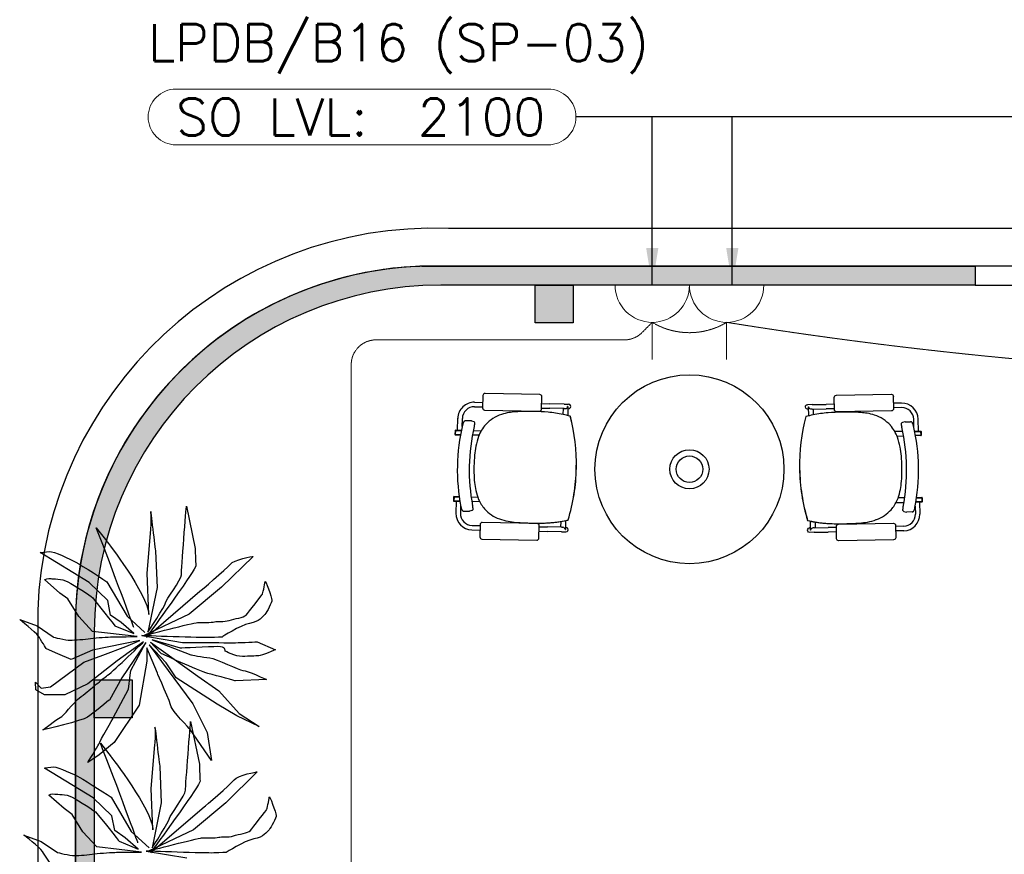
# Model space of a CAD drawing. Header units: millimetres. Extents: x -11575 to 52845, y -36266 to 23021.
# Tile 20 of 184: x 80 to 4050, y 15777 to 19144. Entities that reach past the tile are written whole.
import ezdxf
from ezdxf.enums import TextEntityAlignment as Align

# ---------------------------------------------------------------- set-up
doc = ezdxf.new("R2010")
doc.units = ezdxf.units.MM
doc.header["$MEASUREMENT"] = 0
doc.linetypes.add('HIDDENX2', pattern=[0.75, 0.5, -0.25])
doc.layers.get('0').update_dxf_attribs({"lineweight": 5})
doc.layers.add('ELEC-SO-LVL-TAG', color=7, linetype='Continuous')
doc.layers.add('GREY SCALE', color=9, linetype='Continuous', true_color=0x808080)
for name, color, linetype, lineweight, true_color in [('GREYSCALE', 9, 'Continuous', 0, 0x808080), ('M-MEP-ELPR-CKT', 7, 'HIDDENX2', 20, 0x960000), ('M-MEP-ELPR-SOCKET', 5, 'Continuous', 20, 0x0000ff)]:
    doc.layers.add(name, color=color, linetype=linetype, lineweight=lineweight, true_color=true_color)
doc.layers.add('M-MEP-ELLG-TEXT', color=7, linetype='Continuous', lineweight=20)
doc.styles.add('Oswald Light', font='txt')
doc.styles.add('ROMANS-100', font='romans.shx')
doc.styles.get("Standard").update_dxf_attribs({"font": 'romans.shx'})
doc.dimstyles.new('MDS-50', dxfattribs={"dimtxt": 100, "dimasz": 100, "dimexe": 50, "dimexo": 50, "dimgap": 25, "dimtad": 1, "dimdec": 0, "dimtxsty": 'Oswald Light', "dimcen": 0, "dimdle": 1.5875, "dimazin": 0, "dimtfac": 1, "dimtdec": 0, "dimtix": 1, "dimtmove": 0, "dimatfit": 0, "dimfxl": 1, "dimfrac": 2, "dimtolj": 1, "dimarcsym": 0})

# ---------------------------------------------------------------- blocks, each defined once
blk = doc.blocks.new('FLOOR PLAN')
at = {"layer": 'GREYSCALE', "lineweight": -2, "ltscale": 0.25}
h = blk.add_hatch(color=0, dxfattribs=at)
h.dxf.hatch_style = 1
h.paths.add_polyline_path([(3932.4, 18073.2), (3932.4, 18149.4), (1701.8, 18149.4, 0.394212), (304.8, 16752.4), (304.8, 14166.1), (381, 14166.1), (381, 16676.2, -0.414214), (1778, 18073.2)])
h = blk.add_hatch(color=0, dxfattribs=at)
h.dxf.hatch_style = 1
h.paths.add_polyline_path([(2159, 18073.2), (2159, 17920.8), (2311.4, 17920.8), (2311.4, 18073.2)])
h = blk.add_hatch(color=0, dxfattribs=at)
h.dxf.hatch_style = 1
h.paths.add_polyline_path([(381, 16480.8), (381, 16328.4), (533.4, 16328.4), (533.4, 16480.8)])
at = {"layer": 'GREYSCALE', "color": 0, "lineweight": -2, "ltscale": 0.2}
for p, q in [((21163.6, 18301.8), (1808.8, 18301.8)), ((153, 16760.7), (152.7, 10251.7))]:
    blk.add_line(p, q, dxfattribs=at)
at = {"layer": 'GREYSCALE', "color": 0, "lineweight": -2, "ltscale": 0.25}
for p, q in [((1701.8, 18149.4), (3932.4, 18149.4)), ((1806, 18149.4), (3932.4, 18149.4)), ((21163.6, 18149.4), (1806, 18149.4)), ((3932.4, 18149.4), (3932.4, 18073.2)), ((3932.4, 18073.2), (1778, 18073.2)), ((2159, 18073.2), (2311.4, 18073.2)), ((2159, 17920.8), (2159, 18073.2)), ((2311.4, 18073.2), (2311.4, 17920.8)), ((3932.4, 18073.2), (6935.6, 18073.2)), ((2311.4, 17920.8), (2159, 17920.8)), ((305.4, 16757.9), (305.1, 10115.7)), ((304.8, 14166.1), (304.8, 16752.4)), ((381, 16676.2), (381, 14166.1)), ((304.8, 14166.1), (304.8, 16665.9)), ((381, 16480.8), (533.4, 16480.8)), ((381, 16328.4), (381, 16480.8)), ((533.4, 16480.8), (533.4, 16328.4)), ((533.4, 16328.4), (381, 16328.4))]:
    blk.add_line(p, q, dxfattribs=at)
at = {"layer": 'GREYSCALE', "color": 0, "lineweight": -2}
for p, q in [((2177.5, 17631.5), (1956.5, 17636.1)), ((3373.3, 17629.2), (3594.4, 17632.9)), ((1914.6, 17600.8), (1947.2, 17600.1)), ((1947.7, 17627.8), (1946.7, 17578.2)), ((2184.8, 17573.2), (2185.9, 17622.8)), ((2185.3, 17595.2), (2218.4, 17594.5)), ((2275.5, 17593.3), (2218.4, 17594.5)), ((2275.5, 17593.3), (2293.5, 17592.9)), ((3275.1, 17591.3), (3257.1, 17591)), ((3275.1, 17591.3), (3332.2, 17592.3)), ((3365.4, 17592.9), (3332.2, 17592.3)), ((3365.7, 17570.9), (3364.9, 17620.5)), ((3603, 17624.5), (3603.9, 17574.9)), ((3636.1, 17597.4), (3603.5, 17596.9)), ((1914.2, 17582.7), (1946.8, 17582)), ((1955.1, 17569.4), (2176.1, 17564.8)), ((2184.9, 17577), (2218, 17576.4)), ((2275.2, 17575.2), (2218, 17576.4)), ((2271.1, 17575.3), (2270.6, 17552)), ((2275.2, 17575.2), (2280.1, 17575.1)), ((2289.4, 17583.9), (2289.4, 17583.9)), ((2290.8, 17583.9), (2289.4, 17583.9)), ((2290.8, 17583.8), (2290.1, 17547.5)), ((2290.6, 17574.8), (2293.1, 17574.8)), ((2290.8, 17583.8), (2290.8, 17583.8)), ((3259.9, 17572.9), (3257.4, 17572.9)), ((3259.8, 17582), (3261.2, 17582)), ((3259.8, 17581.9), (3260.4, 17545.6)), ((3259.8, 17581.9), (3259.8, 17581.9)), ((3261.2, 17582), (3261.2, 17582)), ((3275.4, 17573.2), (3270.5, 17573.1)), ((3275.4, 17573.2), (3332.5, 17574.2)), ((3279.5, 17573.3), (3279.9, 17550)), ((3365.7, 17574.7), (3332.5, 17574.2)), ((3595.5, 17566.2), (3374.4, 17562.5)), ((3636.4, 17579.3), (3603.8, 17578.7)), ((1846, 17487.7), (1847, 17536)), ((1864.4, 17502.5), (1865.1, 17535.6)), ((1899.8, 17525.6), (1877.8, 17526)), ((1899.8, 17525.6), (1899.8, 17525.6)), ((1901.5, 17525.3), (1911.1, 17522.6)), ((2300.3, 17544.7), (2300.3, 17544.7)), ((2300.7, 17544.7), (2300.7, 17544.7)), ((3249.8, 17542.8), (3249.8, 17542.8)), ((3250.2, 17542.8), (3250.2, 17542.8)), ((3648.9, 17521.9), (3639.3, 17519.2)), ((3650.6, 17522.1), (3672.6, 17522.5)), ((3650.6, 17522.1), (3650.6, 17522.1)), ((3685.9, 17499), (3685.3, 17532)), ((3704.3, 17484.1), (3703.5, 17532.3)), ((1835.6, 17486.7), (1835.3, 17471)), ((1836.8, 17486.7), (1836.5, 17471)), ((1836.5, 17471), (1836.8, 17471)), ((1836.5, 17469.8), (1857.6, 17469.3)), ((1861.1, 17487.4), (1836.8, 17487.9)), ((1837.1, 17486.7), (1836.8, 17471)), ((1860.9, 17486.2), (1836.8, 17486.7)), ((1836.8, 17471), (1857.8, 17470.5)), ((1837.1, 17486.7), (1860.9, 17486.2)), ((1909.5, 17486.4), (1941.2, 17485.8)), ((1913.3, 17503.2), (1913.3, 17503.2)), ((3640.7, 17483), (3609, 17482.5)), ((3637, 17499.9), (3637, 17499.9)), ((3689.1, 17483.8), (3713.4, 17484.2)), ((3689.3, 17482.6), (3713.4, 17483.1)), ((3713.1, 17483), (3689.3, 17482.6)), ((3713.1, 17483), (3713.4, 17467.3)), ((3713.4, 17483), (3713.7, 17467.3)), ((3714.6, 17483), (3714.9, 17467.3)), ((1932.5, 17467.8), (1905.9, 17468.3)), ((3617.6, 17464.5), (3644.3, 17464.9)), ((3713.4, 17467.3), (3692.3, 17466.9)), ((3713.7, 17466.1), (3692.5, 17465.7)), ((3713.7, 17467.3), (3713.4, 17467.3)), ((2324.7, 17334.7), (2324.6, 17334.7)), ((2324.6, 17334.7), (2324.7, 17334.7)), ((2324.6, 17334.7), (2324.6, 17334.7)), ((2324.7, 17334.7), (2325.2, 17334.7)), ((2324.7, 17334.7), (2325.2, 17334.7)), ((2324.7, 17334.7), (2324.7, 17334.7)), ((2325.2, 17334.7), (2325.2, 17334.7)), ((3224.9, 17333), (3224.5, 17333)), ((3224.5, 17333), (3224.5, 17333)), ((3224.9, 17333), (3224.5, 17333)), ((3224.9, 17333), (3225, 17333)), ((3225, 17333), (3224.9, 17333)), ((3224.9, 17333), (3224.9, 17333)), ((3225, 17333), (3225, 17333)), ((1830, 17218.9), (1829.7, 17203.2)), ((1831.2, 17218.9), (1830.9, 17203.2)), ((1830.9, 17203.2), (1831.2, 17203.2)), ((1830.9, 17202), (1855.1, 17201.5)), ((1831.5, 17218.9), (1831.2, 17203.2)), ((1852.5, 17218.5), (1831.2, 17218.9)), ((1831.2, 17203.2), (1854.9, 17202.7)), ((1852.3, 17219.7), (1831.3, 17220.1)), ((1831.5, 17218.9), (1852.5, 17218.5)), ((1840, 17201.8), (1839, 17153.5)), ((1900.6, 17218.7), (1927.2, 17218.1)), ((1935.2, 17199.8), (1903.5, 17200.5)), ((3613.9, 17196.5), (3645.6, 17197)), ((3648.6, 17215.2), (3621.9, 17214.8)), ((3718.2, 17198.3), (3694, 17197.9)), ((3717.9, 17199.4), (3694.2, 17199)), ((3717.6, 17215.2), (3696.7, 17214.9)), ((3696.7, 17214.9), (3717.9, 17215.2)), ((3696.8, 17216.1), (3717.9, 17216.4)), ((3709.1, 17198.1), (3709.9, 17149.9)), ((3717.6, 17215.2), (3717.9, 17199.4)), ((3718.2, 17199.5), (3717.9, 17199.4)), ((3718, 17215.2), (3718.2, 17199.5)), ((3719.1, 17215.2), (3719.4, 17199.5)), ((1857.8, 17185.8), (1857.1, 17153.2)), ((1859, 17179.5), (1859, 17179.5)), ((1870.2, 17161.8), (1892.2, 17161.3)), ((1903.6, 17163.8), (1893.9, 17161.5)), ((1893.9, 17161.5), (1893.9, 17161.5)), ((3645.3, 17160.4), (3655.1, 17158)), ((3655.1, 17158), (3655.1, 17158)), ((3678.7, 17158.2), (3656.7, 17157.9)), ((3690, 17175.9), (3690, 17175.9)), ((3691.2, 17182.2), (3691.8, 17149.6)), ((2166.7, 17111.3), (1945.6, 17115.9)), ((2261.6, 17119.9), (2261.1, 17096.7)), ((2281.2, 17123.5), (2280.5, 17087.3)), ((3267.6, 17121.6), (3268.2, 17085.4)), ((3287.2, 17117.9), (3287.6, 17094.6)), ((3382.1, 17108.9), (3603.1, 17112.6)), ((1903.8, 17085.9), (1936.4, 17085.3)), ((1904.2, 17104.1), (1936.8, 17103.4)), ((1936.9, 17107.5), (1935.9, 17057.9)), ((2174, 17053), (2175, 17102.6)), ((2174.6, 17080.3), (2207.7, 17079.6)), ((2175, 17098.4), (2208.1, 17097.8)), ((2264.8, 17078.4), (2207.7, 17079.6)), ((2265.2, 17096.6), (2208.1, 17097.8)), ((2264.8, 17078.4), (2282.8, 17078)), ((2265.2, 17096.6), (2270.1, 17096.5)), ((2277.2, 17092.8), (2277.2, 17092.8)), ((2279.1, 17087.2), (2280.5, 17087.2)), ((2280.5, 17087.2), (2280.5, 17087.2)), ((2280.7, 17096.2), (2283.2, 17096.2)), ((3268, 17094.3), (3265.5, 17094.3)), ((3283.8, 17076.4), (3265.8, 17076.1)), ((3269.6, 17085.3), (3268.2, 17085.2)), ((3268.2, 17085.2), (3268.2, 17085.2)), ((3271.4, 17090.8), (3271.4, 17090.8)), ((3283.5, 17094.6), (3278.6, 17094.5)), ((3283.5, 17094.6), (3340.6, 17095.5)), ((3283.8, 17076.4), (3340.9, 17077.4)), ((3373.7, 17096.1), (3340.6, 17095.5)), ((3374, 17077.9), (3340.9, 17077.4)), ((3374.5, 17050.6), (3373.7, 17100.2)), ((3611.8, 17104.2), (3612.7, 17054.6)), ((3644.5, 17100.7), (3611.9, 17100.1)), ((3644.8, 17082.5), (3612.2, 17082)), ((1944.2, 17049.2), (2165.3, 17044.6)), ((3604.3, 17045.9), (3383.2, 17042.2))]:
    blk.add_line(p, q, dxfattribs=at)
for radius in [381, 78.9, 53.5]:
    blk.add_circle((2780.9, 17330.6), radius, dxfattribs=at)
at = {"layer": 'GREYSCALE', "color": 0, "lineweight": -2, "ltscale": 0.2}
blk.add_arc((1751.6, 16703.2), 1599.7, 87.9509, 177.9393, dxfattribs=at)
at = {"layer": 'GREYSCALE', "color": 0, "lineweight": -2, "ltscale": 0.25}
for centre, radius, start, end in [((1751.6, 16703.2), 1447.3, 87.8468, 181.475), ((1751.6, 16702.7), 1447.6, 91.9701, 178.0299), ((1751.6, 16703.2), 1447.3, 87.8457, 177.8337), ((1778, 16676.2), 1397, 90, 180)]:
    blk.add_arc(centre, radius, start, end, dxfattribs=at)
at = {"layer": 'GREYSCALE', "color": 0, "lineweight": -2}
for centre, radius, start, end in [((1913.2, 17534.6), 66.2, 88.8073, 178.8073), ((3637.2, 17531.2), 66.2, 0.9673, 90.9673), ((1913.2, 17534.6), 48.1, 88.8073, 178.8073), ((2070.1, 17408.2), 151.1, 108.0651, 137.1028), ((2084.4, 17366), 195.7, 99.1479, 108.2188), ((2098.4, 17282.7), 280.2, 94.1955, 99.2786), ((2110.9, 17126), 437.4, 91.5545, 94.3225), ((2122.9, 16725.7), 837.9, 90.0343, 91.6284), ((2125.7, 15933.5), 1630, 88.9733, 90.1167), ((2140, 16723.2), 840.3, 85.1852, 88.9881), ((2166.9, 17039.1), 523.2, 78.4994, 85.211), ((2183.9, 17131.7), 429, 74.2667, 78.2647), ((2280.1, 17584.3), 9.3, 320.8683, 357.8519), ((2281.3, 17584), 9.56, 358.8283, 359.6111), ((3364.9, 17129.4), 429, 101.5099, 105.5079), ((3269.4, 17582), 9.56, 180.1635, 180.9463), ((3270.5, 17582.3), 9.3, 181.9227, 218.9064), ((3381.6, 17036.7), 523.2, 94.5636, 101.2753), ((3407.2, 16720.7), 840.3, 90.7865, 94.5894), ((3418.4, 15931), 1630, 89.658, 90.8014), ((3424.4, 16723.1), 837.9, 88.1463, 89.7404), ((3437.9, 17123.4), 437.4, 85.4521, 88.2202), ((3451, 17280), 280.2, 80.4961, 85.5792), ((3465.4, 17363.3), 195.7, 71.5558, 80.6268), ((3479.9, 17405.5), 151.1, 42.6719, 71.7095), ((3637.2, 17531.2), 48.1, 0.9673, 90.9673), ((1924.3, 17495.1), 60, 160.6098, 166.7439), ((1909.2, 17500.4), 44, 155.8299, 160.572), ((1896.3, 17506.1), 29.9, 151.949, 155.7212), ((1885.6, 17511.9), 17.8, 142.6038, 152.306), ((1879.6, 17516.5), 10.2, 128.831, 142.4771), ((1877.9, 17518.6), 7.45, 104.9097, 128.7466), ((1877.7, 17519.2), 6.85, 88.9449, 104.4939), ((1899.7, 17518.9), 6.68, 74.4108, 88.7671), ((1909.4, 17516.6), 6.23, 15.892, 74.1917), ((1719.4, 17550.3), 199.5, 347.2928, 348.1572), ((1809.9, 17531.4), 107.1, 348.1155, 349.5161), ((1869, 17520.5), 46.9, 349.5025, 351.5655), ((1908.1, 17516.3), 7.53, 359.7999, 15.9671), ((1890.2, 17517.4), 25.5, 351.4389, 354.7492), ((1903.4, 17516.2), 12.2, 354.6833, 0.2809), ((2073.3, 17410.4), 152, 138.5348, 159.7542), ((1549.5, 17350.9), 775.4, 358.807, 14.4755), ((1550.4, 17350.9), 774.9, 358.8073, 14.4853), ((3999.3, 17346), 774.9, 165.2893, 180.9674), ((4000.2, 17346.1), 775.4, 165.2991, 180.9677), ((3642.2, 17512.9), 7.53, 163.8076, 179.9747), ((3646.9, 17512.8), 12.2, 179.4938, 185.0913), ((3660.1, 17513.9), 25.5, 185.0254, 188.3357), ((3681.3, 17516.9), 46.9, 188.2091, 190.2721), ((3641, 17513.2), 6.23, 105.5829, 163.8827), ((3650.7, 17515.4), 6.68, 91.0076, 105.3639), ((3672.7, 17515.6), 6.85, 75.2807, 90.8297), ((3672.5, 17515.1), 7.45, 51.028, 74.8649), ((3670.7, 17512.9), 10.2, 37.2975, 50.9436), ((3664.7, 17508.4), 17.8, 27.4686, 37.1709), ((3654, 17502.6), 29.9, 24.0535, 27.8256), ((3641.1, 17497), 44, 19.2026, 23.9447), ((3626, 17491.7), 60, 13.0307, 19.1648), ((1836.5, 17471), 1.21, 178.8073, 268.8073), ((1836.8, 17486.7), 1.21, 88.8073, 178.8073), ((2629.7, 17328.2), 784.9, 166.6928, 190.9219), ((2656.8, 17327.6), 764, 166.709, 190.9057), ((1620.9, 17572.4), 300.4, 346.692, 347.3129), ((3476.6, 17407.7), 152, 20.0205, 41.2399), ((3740.5, 17527.6), 107.1, 190.2585, 191.6592), ((3831.1, 17546.1), 199.5, 191.6174, 192.4818), ((3929.6, 17567.9), 300.4, 192.4617, 193.0826), ((2892.8, 17327.1), 764, 348.8689, 13.0657), ((2919.9, 17327.6), 784.9, 348.8528, 13.0818), ((3713.4, 17483), 1.21, 0.9673, 90.9673), ((2154.8, 17378.8), 239.4, 159.4017, 169.2346), ((3395, 17376.4), 239.4, 10.5401, 20.3729), ((3713.7, 17467.3), 1.21, 270.9673, 0.9673), ((2283.2, 17353.8), 370.3, 169.1499, 174.8174), ((3266.5, 17351.9), 370.3, 4.9572, 10.6248), ((2535.7, 17332.1), 623.7, 174.9285, 178.973), ((3014, 17331.2), 623.7, 0.8016, 4.8461), ((2564.3, 17328.1), 652.5, 178.6632, 181.0651), ((2341.1, 17322.1), 429.2, 180.8168, 186.0845), ((1549.4, 17350.9), 775.4, 343.1392, 358.8076), ((1549.5, 17350.9), 775.4, 343.1392, 358.8076), ((1550.4, 17350.9), 774.9, 343.1293, 358.8074), ((3999.3, 17346), 774.9, 180.9673, 196.6453), ((4000.2, 17346), 775.4, 180.967, 196.6354), ((4000.3, 17346), 775.4, 180.967, 196.6354), ((3208.5, 17320.4), 429.2, 353.6902, 358.9578), ((2985.3, 17327.3), 652.5, 358.7096, 1.1115), ((2198.9, 17306.6), 286.1, 186.0115, 192.5733), ((3350.6, 17304.3), 286.1, 347.2013, 353.7631), ((2113.3, 17286.7), 198.3, 192.358, 203.007), ((3436.2, 17284.1), 198.3, 336.7677, 347.4167), ((1830.9, 17203.2), 1.21, 178.8073, 268.8073), ((1831.2, 17218.9), 1.21, 88.8073, 178.8073), ((2061.5, 17264), 141.7, 202.753, 221.1542), ((3487.9, 17261.2), 141.7, 318.6205, 337.0216), ((3717.9, 17215.2), 1.21, 0.9673, 90.9673), ((3718.2, 17199.5), 1.21, 270.9673, 0.9673), ((1905.2, 17152.2), 66.2, 178.8073, 268.8073), ((1905.2, 17152.2), 48.1, 178.8073, 268.8073), ((1917.5, 17190.6), 59.5, 190.8434, 197.0351), ((1901.4, 17185.7), 42.7, 196.9616, 201.8434), ((1888.5, 17180.5), 28.8, 201.8648, 205.8082), ((1881.2, 17176.9), 20.7, 205.6969, 210.7645), ((1874.6, 17173), 13, 210.5931, 219.702), ((1871.4, 17170.2), 8.76, 219.4005, 235.9165), ((1870.4, 17168.8), 6.97, 235.8614, 268.5187), ((1892.4, 17168), 6.68, 268.8411, 283.208), ((1902.1, 17169.9), 6.28, 283.5991, 350.605), ((1628, 17129.3), 283.8, 9.9618, 10.9319), ((1762.2, 17152.9), 147.5, 8.8483, 9.9506), ((1839.6, 17164.8), 69.2, 6.9268, 8.914), ((1874.6, 17169.1), 33.9, 4.2784, 6.8535), ((1899.7, 17170.4), 8.76, 349.8655, 358.8104), ((1892.5, 17170.5), 16, 359.0792, 4.1773), ((2067.9, 17273.1), 152.6, 222.148, 249.4545), ((3481.5, 17270.4), 152.6, 290.3202, 317.6266), ((3656.5, 17167), 16, 175.5973, 180.6954), ((3649.3, 17167), 8.76, 180.9643, 189.9091), ((3674.4, 17165.6), 33.9, 172.9211, 175.4963), ((3646.8, 17166.5), 6.28, 189.1696, 256.1755), ((3709.4, 17161.2), 69.2, 170.8606, 172.8479), ((3786.7, 17148.9), 147.5, 169.824, 170.9263), ((3920.8, 17124.8), 283.8, 168.8428, 169.8128), ((3656.6, 17164.5), 6.68, 256.5667, 270.9335), ((3678.6, 17165.2), 6.97, 271.256, 303.9133), ((3677.6, 17166.7), 8.76, 303.8582, 320.3742), ((3674.4, 17169.4), 13, 320.0726, 329.1815), ((3667.8, 17173.4), 20.7, 329.0102, 334.0778), ((3660.5, 17177), 28.8, 333.9665, 337.9098), ((3647.6, 17182.2), 42.7, 337.9313, 342.813), ((3631.6, 17187.3), 59.5, 342.7395, 348.9312), ((2085.6, 17321.5), 204, 249.5469, 259.8968), ((2109.7, 17455.9), 340.6, 259.8829, 265.4052), ((2144.6, 17879.8), 765.9, 265.3421, 267.6311), ((2177.1, 18536.1), 1423, 267.4148, 268.7246), ((2177.7, 18532.1), 1419.1, 267.7423, 268.227), ((2167.4, 18129), 1015.8, 268.1063, 270.029), ((2165.9, 18007.2), 894, 268.6909, 271.0546), ((2165.9, 17951.5), 838.3, 268.6821, 272.1036), ((2167.9, 17877.9), 764.7, 270.0019, 272.3969), ((2172.5, 17730.8), 617.6, 270.9105, 275.3888), ((2174.9, 17699.6), 586.2, 272.1297, 275.3993), ((2175.3, 17703), 589.7, 272.3826, 274.8826), ((2188.8, 17564), 450.1, 274.684, 283.2554), ((2189.4, 17558.7), 444.6, 275.2396, 283.2822), ((2189.3, 17559.2), 445.2, 275.3151, 283.2752), ((3361.7, 17561.7), 450.1, 256.5192, 265.0906), ((3361.1, 17556.4), 444.6, 256.4925, 264.535), ((3361.2, 17556.9), 445.2, 256.4995, 264.4595), ((3378.7, 17728.5), 617.6, 264.3858, 268.8641), ((3376.2, 17697.2), 586.2, 264.3753, 267.645), ((3375.7, 17700.7), 589.7, 264.8921, 267.392), ((3407.2, 17877.3), 765.9, 272.1435, 274.4326), ((3440.4, 17453.3), 340.6, 274.3694, 279.8917), ((3463.9, 17318.7), 204, 279.8779, 290.2278), ((3643.7, 17148.7), 48.1, 270.9673, 0.9673), ((3643.7, 17148.7), 66.2, 270.9673, 0.9673), ((2269.8, 17087.2), 9.32, 359.794, 36.7151), ((2271.4, 17087.5), 9.08, 357.9827, 358.8072), ((3277.3, 17085.5), 9.08, 180.9675, 181.7919), ((3278.9, 17085.3), 9.32, 143.0595, 179.9806), ((3383.9, 17875.5), 764.7, 267.3778, 269.7727), ((3386.2, 17949.1), 838.3, 267.6711, 271.0925), ((3386.4, 18004.8), 894, 268.72, 271.0837), ((3385.4, 18126.6), 1015.8, 269.7456, 271.6683), ((3377.2, 18533.7), 1423, 271.0501, 272.3598), ((3376.6, 18529.8), 1419.1, 271.5476, 272.0323)]:
    blk.add_arc(centre, radius, start, end, dxfattribs=at)
for centre, major_axis, ratio, start_param, end_param in [((1956.3, 17627.5), (-5.98, 6.24), 0.992436, -0.781602, 0.781602), ((2177.3, 17622.9), (-6.24, -5.98), 0.992436, 2.359991, 3.923195), ((2293.3, 17583.9), (-0.19, -9.07), 0.999507, 0, 3.141593), ((1955.3, 17578.1), (-6.24, -5.98), 0.992436, -0.781602, 0.781602), ((2176.2, 17573.5), (-5.98, 6.24), 0.992436, 2.359991, 3.923195), ((2280.3, 17584.1), (0.19, 9.07), 0.999507, 3.141593, 4.052444), ((1945.5, 17107.3), (5.98, -6.24), 0.992436, 2.359991, 3.923195), ((2166.4, 17102.7), (6.24, 5.98), 0.992436, -0.781602, 0.781602), ((2269.9, 17087.4), (-0.19, -9.07), 0.999507, 2.230741, 3.141593), ((2283, 17087.1), (-0.19, -9.07), 0.999507, 0, 3.141593), ((1944.5, 17057.8), (6.24, 5.98), 0.992436, 2.359991, 3.923195), ((2165.4, 17053.2), (5.98, -6.24), 0.992436, -0.781602, 0.781602)]:
    blk.add_ellipse(centre, major_axis=major_axis, ratio=ratio, start_param=start_param, end_param=end_param, dxfattribs=at)
at = {"layer": 'GREYSCALE', "color": 0, "lineweight": -2, "extrusion": (0, 0, -1)}
for centre, major_axis, ratio, start_param, end_param in [((3373.5, 17620.6), (6.21, -6.01), 0.992436, 2.359991, 3.923195), ((3594.4, 17624.3), (6.01, 6.21), 0.992436, -0.781602, 0.781602), ((3257.3, 17582), (0.15, -9.07), 0.999507, 0, 3.141593), ((3270.3, 17582.2), (-0.15, 9.07), 0.999507, 3.141593, 4.052444), ((3374.3, 17571.1), (6.01, 6.21), 0.992436, 2.359991, 3.923195), ((3595.3, 17574.8), (6.21, -6.01), 0.992436, -0.781602, 0.781602), ((3603.2, 17104), (-6.01, -6.21), 0.992436, 2.359991, 3.923195), ((3265.7, 17085.2), (0.15, -9.07), 0.999507, 0, 3.141593), ((3278.7, 17085.4), (0.15, -9.07), 0.999507, 2.230741, 3.141593), ((3382.3, 17100.3), (-6.21, 6.01), 0.992436, -0.781602, 0.781602), ((3383.1, 17050.8), (-6.01, -6.21), 0.992436, -0.781602, 0.781602), ((3604.1, 17054.5), (-6.21, 6.01), 0.992436, 2.359991, 3.923195)]:
    blk.add_ellipse(centre, major_axis=major_axis, ratio=ratio, start_param=start_param, end_param=end_param, dxfattribs=at)
at = {"layer": 'GREYSCALE', "color": 0, "lineweight": -2}
for points, knots in [([(597.2, 16672.9), (597.2, 16672.9), (668.1, 16782.7), (667.7, 16792), (667.4, 16801.3), (733, 16885.8), (732.2, 16904.6), (731.4, 16923.4), (752.4, 17181.7), (752.4, 17181.7)], [9, 9, 9, 9, 10, 10, 10, 11, 11, 11, 12, 12, 12, 12]), ([(608.6, 17087.9), (608.6, 17087.9), (613.3, 17129), (609, 17157), (604.7, 17185.1), (627.9, 17000.8), (627.9, 17000.8)], [5, 5, 5, 5, 6, 6, 6, 7, 7, 7, 7]), ([(163.4, 16994.4), (163.4, 16994.4), (185.2, 16998.4), (200.9, 16999.1), (216.6, 16999.7), (283.8, 16968), (306.3, 16956.3)], [129, 129, 129, 129, 130, 130, 130, 131, 131, 131, 131]), ([(787.6, 17010.4), (787.6, 17010.4), (789.8, 16957.2), (790.4, 16941.5), (791, 16927.5), (632.2, 16709.5), (598.2, 16662.7)], [13, 13, 13, 13, 14, 14, 14, 15, 15, 15, 15]), ([(1058.9, 16826.8), (1058.9, 16826.8), (1069.9, 16864.9), (1069.4, 16877.4), (1068.9, 16889.9), (1097.2, 16812.5), (1097.5, 16803.2), (1097.9, 16793.8), (1077.4, 16755.3), (1068.5, 16745.4)], [27, 27, 27, 27, 28, 28, 28, 29, 29, 29, 30, 30, 30, 30]), ([(582.1, 16659.8), (582.1, 16659.8), (780.9, 16711.8), (796.7, 16712.4), (812.3, 16713.1), (853.1, 16711.7), (865.6, 16715.2)], [22, 22, 22, 22, 23, 23, 23, 24, 24, 24, 24]), ([(214.9, 16654.2), (214.9, 16654.2), (265.7, 16640.6), (284.5, 16641.4), (303.3, 16642.1), (341, 16643.7), (365.9, 16647.8), (390.8, 16652), (437.9, 16653.9), (453.6, 16654.5), (469.2, 16655.2), (554, 16655.5), (554, 16655.5)], [110, 110, 110, 110, 111, 111, 111, 112, 112, 112, 113, 113, 113, 114, 114, 114, 114]), ([(896.4, 16653.7), (896.4, 16653.7), (874.5, 16652.9), (846.2, 16651.7), (817.9, 16650.6), (572.7, 16659.4), (572.7, 16659.4)], [32, 32, 32, 32, 33, 33, 33, 34, 34, 34, 34]), ([(908, 16597.7), (908, 16597.7), (913.5, 16616.7), (879, 16615.3), (844.6, 16613.9), (728.6, 16609.2), (728.6, 16609.2)], [42, 42, 42, 42, 43, 43, 43, 44, 44, 44, 44]), ([(834.4, 16632.4), (834.4, 16632.4), (925.5, 16629.8), (950.6, 16630.8), (975.7, 16631.9), (1038.4, 16634.4), (1038.4, 16634.4)], [36, 36, 36, 36, 37, 37, 37, 38, 38, 38, 38]), ([(1111.9, 16602.8), (1111.9, 16602.8), (1056.4, 16578.6), (1043.9, 16578.1), (1031.3, 16577.6), (1006.3, 16576.6), (978, 16575.4), (949.8, 16574.3), (908, 16597.7), (908, 16597.7)], [39, 39, 39, 39, 40, 40, 40, 41, 41, 41, 42, 42, 42, 42]), ([(846.4, 16570.1), (874.7, 16568.1), (964.7, 16518.4), (980.3, 16519), (996, 16519.7), (1076, 16482.1), (1076, 16482.1)], [47, 47, 47, 47, 48, 48, 48, 49, 49, 49, 49]), ([(767, 16281), (767, 16281), (691.5, 16362.8), (691.1, 16372.2), (690.8, 16381.5), (635.4, 16508.1), (635.4, 16508.1)], [67, 67, 67, 67, 68, 68, 68, 69, 69, 69, 69]), ([(614.3, 15804), (614.3, 15804), (685.1, 15913.7), (684.8, 15923.1), (684.4, 15932.4), (750, 16016.8), (749.2, 16035.7), (748.5, 16054.5), (769.4, 16312.8), (769.4, 16312.8)], [9, 9, 9, 9, 10, 10, 10, 11, 11, 11, 12, 12, 12, 12]), ([(625.6, 16219), (625.6, 16219), (630.3, 16260), (626, 16288.1), (621.7, 16316.1), (645, 16131.9), (645, 16131.9)], [5, 5, 5, 5, 6, 6, 6, 7, 7, 7, 7]), ([(180.4, 16125.4), (180.4, 16125.4), (202.2, 16129.5), (217.9, 16130.1), (233.7, 16130.8), (300.8, 16099), (323.3, 16087.3)], [129, 129, 129, 129, 130, 130, 130, 131, 131, 131, 131]), ([(804.6, 16141.5), (804.6, 16141.5), (806.8, 16088.2), (807.4, 16072.6), (808, 16058.5), (649.2, 15840.5), (615.2, 15793.8)], [13, 13, 13, 13, 14, 14, 14, 15, 15, 15, 15]), ([(1075.9, 15957.8), (1075.9, 15957.8), (1086.9, 15996), (1086.4, 16008.5), (1085.9, 16021), (1114.2, 15943.6), (1114.6, 15934.2), (1114.9, 15924.9), (1094.4, 15886.3), (1085.5, 15876.5)], [27, 27, 27, 27, 28, 28, 28, 29, 29, 29, 30, 30, 30, 30]), ([(599.1, 15790.8), (599.1, 15790.8), (798, 15842.9), (813.7, 15843.5), (829.3, 15844.1), (870.2, 15842.7), (882.6, 15846.3)], [22, 22, 22, 22, 23, 23, 23, 24, 24, 24, 24]), ([(232, 15785.3), (232, 15785.3), (282.7, 15771.7), (301.5, 15772.4), (320.3, 15773.2), (358, 15774.7), (382.9, 15778.9), (407.9, 15783.1), (454.9, 15785), (470.6, 15785.6), (486.2, 15786.2), (571, 15786.5), (571, 15786.5)], [110, 110, 110, 110, 111, 111, 111, 112, 112, 112, 113, 113, 113, 114, 114, 114, 114]), ([(913.4, 15784.8), (913.4, 15784.8), (891.5, 15783.9), (863.2, 15782.8), (834.9, 15781.6), (589.7, 15790.5), (589.7, 15790.5)], [32, 32, 32, 32, 33, 33, 33, 34, 34, 34, 34])]:
    blk.add_open_spline(points, degree=3, knots=knots, dxfattribs=at)
for points in [[(752.4, 17181.7), (752.4, 17181.7), (787.6, 17010.4), (787.6, 17010.4)], [(539.9, 16692.6), (539.9, 16692.6), (458.5, 16918.6), (388.5, 17094.7)], [(388.5, 17094.7), (388.5, 17094.7), (431.6, 17040), (431.6, 17040)], [(593.8, 16911.5), (593.8, 16911.5), (608.6, 17087.9), (608.6, 17087.9)], [(431.6, 17040), (431.6, 17040), (597.3, 16826.9), (600.6, 16745.3)], [(359.9, 16873.7), (359.9, 16873.7), (163.4, 16994.4), (163.4, 16994.4)], [(627.9, 17000.8), (627.9, 17000.8), (633.9, 16853.5), (633.9, 16853.5)], [(306.3, 16956.3), (328.7, 16944.7), (431.9, 16876.7), (431.9, 16876.7)], [(1021.2, 16979.1), (1021.2, 16979.1), (894.4, 16854.6), (894.4, 16854.6)], [(928.4, 16947.1), (943.2, 16966.6), (1021.2, 16979.1), (1021.2, 16979.1)], [(807.2, 16838.5), (807.2, 16838.5), (913.4, 16927.6), (928.4, 16947.1)], [(180.4, 16885.3), (180.4, 16885.3), (195.9, 16892.1), (205.4, 16889.5)], [(242.2, 16831.3), (242.2, 16831.3), (180.4, 16885.3), (180.4, 16885.3)], [(205.4, 16889.5), (214.8, 16886.7), (249.2, 16891.3), (274.9, 16876.5)], [(274.9, 16876.5), (300.7, 16861.9), (365, 16823.7), (374.9, 16811.5)], [(435, 16801.4), (435, 16801.4), (359.9, 16873.7), (359.9, 16873.7)], [(431.9, 16876.7), (431.9, 16876.7), (512.9, 16738.6), (512.9, 16738.6)], [(600.6, 16745.3), (600.6, 16745.3), (593.8, 16911.5), (593.8, 16911.5)], [(591.7, 16653.9), (591.7, 16653.9), (807.2, 16838.5), (807.2, 16838.5)], [(633.9, 16853.5), (633.9, 16853.5), (597.2, 16672.9), (597.2, 16672.9)], [(894.4, 16854.6), (894.4, 16854.6), (763.8, 16745.8), (763.8, 16745.8)], [(274.6, 16807.4), (274.6, 16807.4), (242.2, 16831.3), (242.2, 16831.3)], [(318.3, 16737), (318.3, 16737), (274.6, 16807.4), (274.6, 16807.4)], [(374.9, 16811.5), (384.9, 16799.3), (464.3, 16698.9), (464.3, 16698.9)], [(446.8, 16742.2), (446.8, 16742.2), (435, 16801.4), (435, 16801.4)], [(993.2, 16742.3), (1002.2, 16752.2), (1058.9, 16826.8), (1058.9, 16826.8)], [(155.1, 16658.1), (145.1, 16673.4), (80.2, 16724.2), (80.2, 16724.2)], [(80.2, 16724.2), (80.2, 16724.2), (150.3, 16698.7), (150.3, 16698.7)], [(374.2, 16676.4), (374.2, 16676.4), (318.3, 16737), (318.3, 16737)], [(488.9, 16712.5), (488.9, 16712.5), (446.8, 16742.2), (446.8, 16742.2)], [(512.9, 16738.6), (512.9, 16738.6), (584.6, 16672.4), (584.6, 16672.4)], [(763.8, 16745.8), (763.8, 16745.8), (582.1, 16659.8), (582.1, 16659.8)], [(865.6, 16715.2), (878, 16718.9), (903.3, 16713.6), (925, 16720.9)], [(925, 16720.9), (946.6, 16728), (984.2, 16732.6), (993.2, 16742.3)], [(1068.5, 16745.4), (1059.4, 16735.7), (1047.7, 16716.3), (1007.2, 16708.5)], [(150.3, 16698.7), (150.3, 16698.7), (214.9, 16654.2), (214.9, 16654.2)], [(554, 16655.5), (554, 16655.5), (374.2, 16676.4), (374.2, 16676.4)], [(464.3, 16698.9), (464.3, 16698.9), (540.9, 16667.5), (540.9, 16667.5)], [(540.9, 16667.5), (540.9, 16667.5), (488.9, 16712.5), (488.9, 16712.5)], [(1007.2, 16708.5), (966.7, 16700.5), (896.4, 16653.7), (896.4, 16653.7)], [(188.6, 16606.1), (188.6, 16606.1), (165.2, 16642.8), (155.1, 16658.1)], [(564, 16640.2), (564, 16640.2), (374.1, 16601.1), (374.1, 16601.1)], [(508.5, 16616), (508.5, 16616), (564, 16640.2), (564, 16640.2)], [(572.7, 16659.4), (572.7, 16659.4), (737.1, 16631.6), (737.1, 16631.6)], [(598.2, 16662.7), (594, 16657.1), (591.7, 16653.9), (591.7, 16653.9)], [(728.6, 16609.2), (728.6, 16609.2), (614.1, 16642.3), (614.1, 16642.3)], [(614.1, 16642.3), (614.1, 16642.3), (770.4, 16582.7), (770.4, 16582.7)], [(233.5, 16585.9), (233.5, 16585.9), (188.6, 16606.1), (188.6, 16606.1)], [(374.1, 16601.1), (374.1, 16601.1), (287.7, 16563), (287.7, 16563)], [(415.7, 16580.7), (415.7, 16580.7), (508.5, 16616), (508.5, 16616)], [(434.7, 16499.9), (462.2, 16519.9), (580, 16634.6), (580, 16634.6)], [(580, 16634.6), (580, 16634.6), (473.2, 16558), (473.2, 16558)], [(589.5, 16631.9), (589.5, 16631.9), (491.6, 16489.7), (491.6, 16489.7)], [(528.1, 16519.4), (528.1, 16519.4), (589.5, 16631.9), (589.5, 16631.9)], [(593.5, 16610), (593.5, 16610), (592.5, 16556.6), (592.5, 16556.6)], [(635.4, 16508.1), (635.4, 16508.1), (593.5, 16610), (593.5, 16610)], [(671.4, 16550.4), (671.4, 16550.4), (602.4, 16622.9), (602.4, 16622.9)], [(602.4, 16622.9), (602.4, 16622.9), (778.5, 16385.1), (778.5, 16385.1)], [(623.8, 16616.1), (623.8, 16616.1), (608.3, 16632.6), (608.3, 16632.6)], [(608.3, 16632.6), (608.3, 16632.6), (799.1, 16495.9), (799.1, 16495.9)], [(651, 16587.2), (651, 16587.2), (623.8, 16616.1), (623.8, 16616.1)], [(737.1, 16631.6), (737.1, 16631.6), (834.4, 16632.4), (834.4, 16632.4)], [(1038.4, 16634.4), (1038.4, 16634.4), (1111.9, 16602.8), (1111.9, 16602.8)], [(287.7, 16563), (287.7, 16563), (233.5, 16585.9), (233.5, 16585.9)], [(338.4, 16552.5), (338.4, 16552.5), (415.7, 16580.7), (415.7, 16580.7)], [(473.2, 16558), (473.2, 16558), (354.5, 16465.2), (354.5, 16465.2)], [(592.5, 16556.6), (592.5, 16556.6), (562.1, 16379.6), (562.1, 16379.6)], [(839.5, 16507), (798.2, 16517.8), (651, 16587.2), (651, 16587.2)], [(770.4, 16582.7), (770.4, 16582.7), (818, 16572), (846.4, 16570.1)], [(204.2, 16452.8), (204.2, 16452.8), (338.4, 16552.5), (338.4, 16552.5)], [(525.7, 16499.7), (525.7, 16499.7), (528.1, 16519.4), (528.1, 16519.4)], [(711.5, 16489.2), (711.5, 16489.2), (671.4, 16550.4), (671.4, 16550.4)], [(389, 16463.1), (406, 16477.4), (421.7, 16490.5), (434.7, 16499.9)], [(491.6, 16489.7), (491.6, 16489.7), (441.9, 16399.7), (441.9, 16399.7)], [(518.7, 16443.7), (518.7, 16443.7), (525.7, 16499.7), (525.7, 16499.7)], [(876, 16382.9), (876, 16382.9), (711.5, 16489.2), (711.5, 16489.2)], [(799.1, 16495.9), (799.1, 16495.9), (883.3, 16436.5), (883.3, 16436.5)], [(950.7, 16477), (950.7, 16477), (880.8, 16496.1), (839.5, 16507)], [(1076, 16482.1), (1076, 16482.1), (950.7, 16477), (950.7, 16477)], [(145.1, 16441), (145.1, 16441), (143.8, 16472.3), (143.8, 16472.3)], [(143.8, 16472.3), (143.8, 16472.3), (166.8, 16448.1), (166.8, 16448.1)], [(180.5, 16420.5), (180.5, 16420.5), (145.1, 16441), (145.1, 16441)], [(166.8, 16448.1), (166.8, 16448.1), (204.2, 16452.8), (204.2, 16452.8)], [(354.5, 16465.2), (354.5, 16465.2), (262.1, 16420.6), (262.1, 16420.6)], [(328.3, 16413.9), (349.1, 16429.7), (370, 16447.2), (389, 16463.1)], [(457.4, 16328.1), (457.4, 16328.1), (518.7, 16443.7), (518.7, 16443.7)], [(262.1, 16420.6), (262.1, 16420.6), (180.5, 16420.5), (180.5, 16420.5)], [(243.9, 16328.8), (259.3, 16335.8), (288.8, 16384), (328.3, 16413.9)], [(441.9, 16399.7), (441.9, 16399.7), (372, 16343.5), (353.7, 16330.2)], [(883.3, 16436.5), (883.3, 16436.5), (965.3, 16345.6), (965.3, 16345.6)], [(562.1, 16379.6), (562.1, 16379.6), (461.5, 16227.9), (461.5, 16227.9)], [(778.5, 16385.1), (778.5, 16385.1), (836.7, 16268.2), (836.7, 16268.2)], [(956.4, 16335.9), (956.4, 16335.9), (876, 16382.9), (876, 16382.9)], [(353.7, 16330.2), (335.4, 16317), (173.7, 16279), (173.7, 16279)], [(173.7, 16279), (173.7, 16279), (228.5, 16322), (243.9, 16328.8)], [(398.9, 16222.1), (404.7, 16234.9), (457.4, 16328.1), (457.4, 16328.1)], [(1046, 16292.4), (1046, 16292.4), (956.4, 16335.9), (956.4, 16335.9)], [(965.3, 16345.6), (965.3, 16345.6), (1046, 16292.4), (1046, 16292.4)], [(853.8, 16155.8), (853.8, 16155.8), (767, 16281), (767, 16281)], [(769.4, 16312.8), (769.4, 16312.8), (804.6, 16141.5), (804.6, 16141.5)], [(836.7, 16268.2), (836.7, 16268.2), (853.8, 16155.8), (853.8, 16155.8)], [(354.8, 16148.1), (354.8, 16148.1), (393.2, 16209.3), (398.9, 16222.1)], [(461.5, 16227.9), (461.5, 16227.9), (400.7, 16178.3), (400.7, 16178.3)], [(556.9, 15823.7), (556.9, 15823.7), (475.5, 16049.7), (405.5, 16225.7)], [(405.5, 16225.7), (405.5, 16225.7), (448.6, 16171), (448.6, 16171)], [(610.9, 16042.5), (610.9, 16042.5), (625.6, 16219), (625.6, 16219)], [(400.7, 16178.3), (400.7, 16178.3), (354.8, 16148.1), (354.8, 16148.1)], [(448.6, 16171), (448.6, 16171), (614.3, 15957.9), (617.6, 15876.4)], [(376.9, 16004.8), (376.9, 16004.8), (180.4, 16125.4), (180.4, 16125.4)], [(645, 16131.9), (645, 16131.9), (650.9, 15984.6), (650.9, 15984.6)], [(323.3, 16087.3), (345.7, 16075.7), (449, 16007.7), (449, 16007.7)], [(1038.2, 16110.2), (1038.2, 16110.2), (911.4, 15985.7), (911.4, 15985.7)], [(945.4, 16078.2), (960.3, 16097.6), (1038.2, 16110.2), (1038.2, 16110.2)], [(617.6, 15876.4), (617.6, 15876.4), (610.9, 16042.5), (610.9, 16042.5)], [(824.2, 15969.6), (824.2, 15969.6), (930.4, 16058.7), (945.4, 16078.2)], [(197.4, 16016.4), (197.4, 16016.4), (212.9, 16023.2), (222.4, 16020.5)], [(259.2, 15962.3), (259.2, 15962.3), (197.4, 16016.4), (197.4, 16016.4)], [(222.4, 16020.5), (231.8, 16017.8), (266.2, 16022.3), (292, 16007.5)], [(292, 16007.5), (317.7, 15992.9), (382.1, 15954.8), (391.9, 15942.5)], [(452, 15932.5), (452, 15932.5), (376.9, 16004.8), (376.9, 16004.8)], [(449, 16007.7), (449, 16007.7), (529.9, 15869.7), (529.9, 15869.7)], [(291.6, 15938.4), (291.6, 15938.4), (259.2, 15962.3), (259.2, 15962.3)], [(608.7, 15784.9), (608.7, 15784.9), (824.2, 15969.6), (824.2, 15969.6)], [(650.9, 15984.6), (650.9, 15984.6), (614.3, 15804), (614.3, 15804)], [(911.4, 15985.7), (911.4, 15985.7), (780.8, 15876.8), (780.8, 15876.8)], [(335.4, 15868.1), (335.4, 15868.1), (291.6, 15938.4), (291.6, 15938.4)], [(391.9, 15942.5), (401.9, 15930.4), (481.3, 15830), (481.3, 15830)], [(463.8, 15873.3), (463.8, 15873.3), (452, 15932.5), (452, 15932.5)], [(1010.3, 15873.4), (1019.2, 15883.3), (1075.9, 15957.8), (1075.9, 15957.8)], [(172.1, 15789.2), (162.1, 15804.5), (97.2, 15855.2), (97.2, 15855.2)], [(97.2, 15855.2), (97.2, 15855.2), (167.3, 15829.8), (167.3, 15829.8)], [(391.2, 15807.4), (391.2, 15807.4), (335.4, 15868.1), (335.4, 15868.1)], [(505.9, 15843.5), (505.9, 15843.5), (463.8, 15873.3), (463.8, 15873.3)], [(557.9, 15798.6), (557.9, 15798.6), (505.9, 15843.5), (505.9, 15843.5)], [(529.9, 15869.7), (529.9, 15869.7), (601.7, 15803.5), (601.7, 15803.5)], [(780.8, 15876.8), (780.8, 15876.8), (599.1, 15790.8), (599.1, 15790.8)], [(882.6, 15846.3), (895, 15850), (920.3, 15844.7), (942, 15851.9)], [(942, 15851.9), (963.7, 15859.1), (1001.2, 15863.7), (1010.3, 15873.4)], [(1085.5, 15876.5), (1076.4, 15866.7), (1064.7, 15847.4), (1024.2, 15839.6)], [(167.3, 15829.8), (167.3, 15829.8), (232, 15785.3), (232, 15785.3)], [(571, 15786.5), (571, 15786.5), (391.2, 15807.4), (391.2, 15807.4)], [(481.3, 15830), (481.3, 15830), (557.9, 15798.6), (557.9, 15798.6)], [(1024.2, 15839.6), (983.7, 15831.5), (913.4, 15784.8), (913.4, 15784.8)], [(205.6, 15737.2), (205.6, 15737.2), (182.2, 15773.9), (172.1, 15789.2)], [(589.7, 15790.5), (589.7, 15790.5), (754.1, 15762.7), (754.1, 15762.7)], [(615.2, 15793.8), (611, 15788.2), (608.7, 15784.9), (608.7, 15784.9)]]:
    blk.add_open_spline(points, degree=3, dxfattribs=at)
blk = doc.blocks.new('13A SSSO')
at = {"color": 0}
blk.add_lwpolyline([(0, 100), (0, 200)], dxfattribs=at)
blk.add_lwpolyline([(-100, 0), (100, 0, 1), (-100, 0)], format="xyb", dxfattribs=at)
blk = doc.blocks.new('ELEC-SO-LVL-EQP-TAG')
at = {"color": 0}
blk.add_lwpolyline([(75, 72.5), (1075, 72.5, -0.414214), (1150, -2.5), (1150, -2.5, -0.414214), (1075, -77.5), (75, -77.5, -0.414214), (0, -2.5), (0, -2.5, -0.414214)], format="xyb", close=True, dxfattribs=at)
at = {"color": 0, "insert": (75, -2.5), "char_height": 100, "attachment_point": 4}
blk.add_mtext_dynamic_manual_height_columns('{\\Fromans|c0;SO LVL:}', width=1015.069, gutter_width=1, heights=[0], dxfattribs=at)
at = {"color": 0, "style": 'ROMANS-100'}
for tag, p in [('SO-EQP', (0, 197.5)), ('SO-LVL', (725, -2.5))]:
    blk.add_attdef(tag, text='', height=100, dxfattribs=at).set_placement(p, align=Align.MIDDLE_LEFT)

msp = doc.modelspace()

# ---------------------------------------------------------------- linework, layer by layer
at = {"layer": 'M-MEP-ELPR-CKT', "ltscale": 3}
msp.add_lwpolyline([(1417.1, 10234.8), (1417.1, 17752.5, -0.414214), (1517.1, 17852.5), (2518.7, 17852.5, 0.198912), (2589.5, 17881.8), (2630.9, 17923.2)], format="xyb", dxfattribs=at)
for centre, radius, start, end in [((2780.9, 18172.6), 291.1, 238.9783, 301.0217), ((5727.9, 35302.4), 17602.8, 260.85728, 279.14369)]:
    msp.add_arc(centre, radius, start, end, dxfattribs=at)

# ---------------------------------------------------------------- block references
at = {"layer": 'GREY SCALE'}
msp.add_blockref('FLOOR PLAN', (0, 0), dxfattribs=at)
at = {"layer": 'M-MEP-ELLG-TEXT'}
ref = msp.add_blockref('ELEC-SO-LVL-EQP-TAG', (598.3, 18755.3), dxfattribs=dict(at, xscale=1.5, yscale=1.5, zscale=1.5))
ref.add_attrib('SO-EQP', 'LPDB/B16 (SP-03)', dxfattribs={"layer": 'ELEC-SO-LVL-TAG', "height": 150, "style": 'ROMANS-100'}).set_placement((598.3, 19051.5), align=Align.MIDDLE_LEFT)
ref.add_attrib('SO-LVL', '2100', dxfattribs={"layer": 'ELEC-SO-LVL-TAG', "height": 150, "style": 'ROMANS-100'}).set_placement((1685.8, 18751.5), align=Align.MIDDLE_LEFT)
at = {"layer": 'M-MEP-ELPR-SOCKET', "color": 1, "true_color": 0xff0000, "xscale": -1.5, "yscale": 1.5, "zscale": 1.5, "rotation": 180}
for p in [(2630.9, 18073.2), (2930.9, 18073.2)]:
    msp.add_blockref('13A SSSO', p, dxfattribs=at)

# ---------------------------------------------------------------- leaders
at = {"layer": 'M-MEP-ELLG-TEXT'}
for points in [[(2953.7, 18073.2), (2953.7, 18751.5), (2323.3, 18751.5)], [(2630.9, 18073.2), (2630.9, 18751.5)], [(13969.9, 18073.2), (13969.9, 18751.5), (2953.7, 18751.5)]]:
    msp.add_leader(points, dimstyle='MDS-50', override={"dimasz": 150, "dimtad": 0}, dxfattribs=at)

doc.saveas('drawing.dxf')
